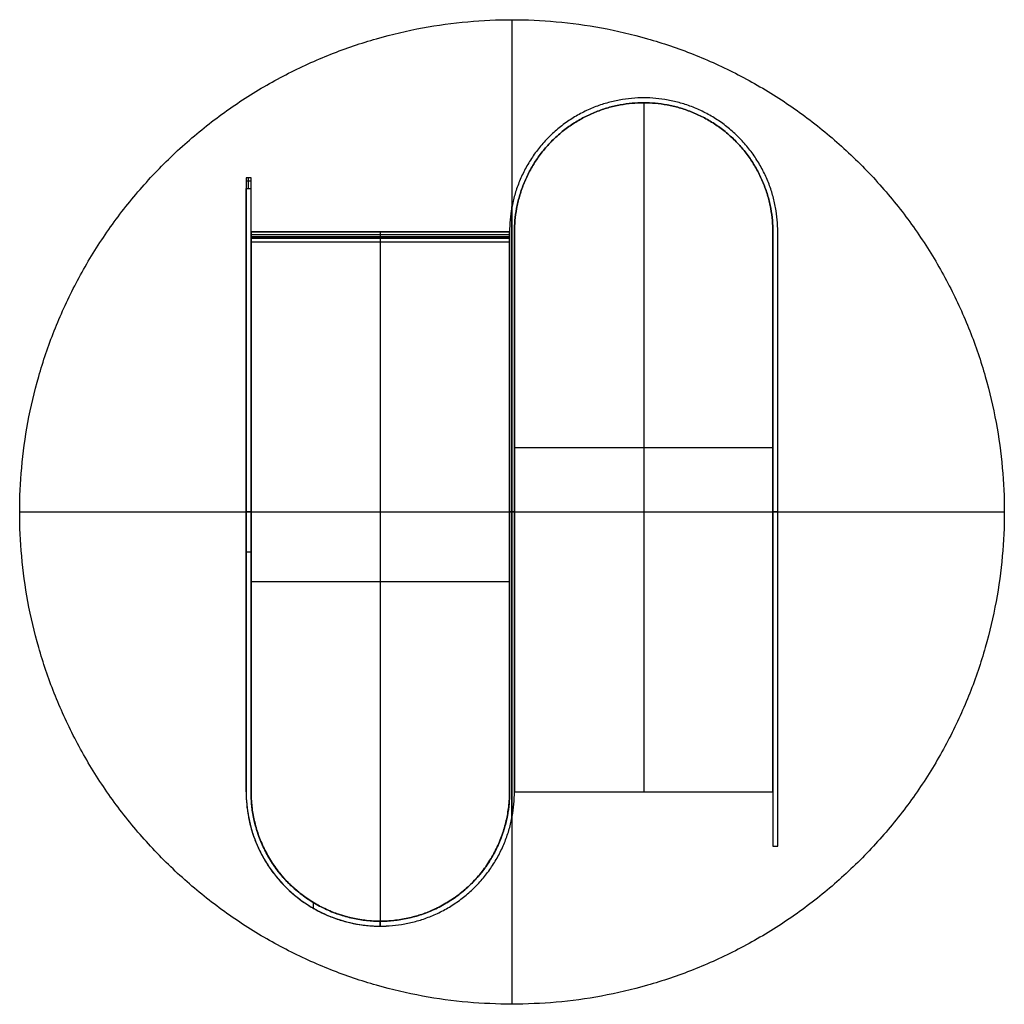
# Model space of a CAD drawing. Header units: millimetres. Extents: x -199 to 201, y -200 to 200.
import ezdxf

# ---------------------------------------------------------------- set-up
doc = ezdxf.new("R2010")
doc.units = ezdxf.units.MM
doc.header["$MEASUREMENT"] = 0
doc.layers.add('Sentrum', color=7, linetype='Continuous', true_color=0x4b6755)

msp = doc.modelspace()

# ---------------------------------------------------------------- linework, layer by layer
at = {"layer": 'Sentrum'}
for p, q in [((1.41, 200.35, 360), (1.41, -199.65, 360)), ((1.41, 200.35, 357), (1.41, -199.65, 357)), ((54.91, 166.6, 7), (54.91, -113.4, 7)), ((54.91, 166.6, 5), (54.91, -113.4, 5)), ((1.41, -123.8, 357), (1.41, 124.49, 357)), ((1.41, -123.8), (1.41, 124.49)), ((2.41, 26.6, 7), (107.41, 26.6, 7)), ((2.41, 26.6, 5), (107.41, 26.6, 5)), ((-198.59, 0.35, 360), (201.41, 0.35, 360)), ((-198.59, 0.35, 357), (201.41, 0.35, 357)), ((-104.59, 0.35), (-106.59, 0.35)), ((2.41, 0.35, 357), (0.41, 0.35, 357)), ((2.41, 0.35), (0.41, 0.35)), ((109.41, 0.35, 357), (107.41, 0.35, 357)), ((109.41, 0.35), (107.41, 0.35)), ((-106.59, -15.9, 253.5), (-104.59, -15.9, 253.5))]:
    msp.add_line(p, q, dxfattribs=at)
for points, weights, knots in [([(1.41, -199.65, 360), (201.41, -199.65, 360), (201.41, 0.35, 360), (201.41, 200.35, 360), (1.41, 200.35, 360), (-198.59, 200.35, 360), (-198.59, 0.35, 360), (-198.59, -199.65, 360), (1.41, -199.65, 360)], [1, 0.707106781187, 1, 0.707106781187, 1, 0.707106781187, 1, 0.707106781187, 1], [0, 0, 0, 282.743339, 282.743339, 565.486678, 565.486678, 848.230016, 848.230016, 1130.973355, 1130.973355, 1130.973355]), ([(1.41, -199.65, 357), (201.41, -199.65, 357), (201.41, 0.35, 357), (201.41, 200.35, 357), (1.41, 200.35, 357), (-198.59, 200.35, 357), (-198.59, 0.35, 357), (-198.59, -199.65, 357), (1.41, -199.65, 357)], [1, 0.707106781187, 1, 0.707106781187, 1, 0.707106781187, 1, 0.707106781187, 1], [0, 0, 0, 282.743339, 282.743339, 565.486678, 565.486678, 848.230016, 848.230016, 1130.973355, 1130.973355, 1130.973355]), ([(1.41, -199.65, 357), (201.41, -199.65, 357), (201.41, 0.35, 357), (201.41, 200.35, 357), (1.41, 200.35, 357), (-198.59, 200.35, 357), (-198.59, 0.35, 357), (-198.59, -199.65, 357), (1.41, -199.65, 357)], [1, 0.707106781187, 1, 0.707106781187, 1, 0.707106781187, 1, 0.707106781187, 1], [0, 0, 0, 282.743339, 282.743339, 565.486678, 565.486678, 848.230016, 848.230016, 1130.973355, 1130.973355, 1130.973355]), ([(1.41, -199.65, 360), (201.41, -199.65, 360), (201.41, 0.35, 360), (201.41, 200.35, 360), (1.41, 200.35, 360), (-198.59, 200.35, 360), (-198.59, 0.35, 360), (-198.59, -199.65, 360), (1.41, -199.65, 360)], [1, 0.707106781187, 1, 0.707106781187, 1, 0.707106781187, 1, 0.707106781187, 1], [0, 0, 0, 282.743339, 282.743339, 565.486678, 565.486678, 848.230016, 848.230016, 1130.973355, 1130.973355, 1130.973355]), ([(1.41, -199.65, 358.5), (201.41, -199.65, 358.5), (201.41, 0.35, 358.5), (201.41, 200.35, 358.5), (1.41, 200.35, 358.5), (-198.59, 200.35, 358.5), (-198.59, 0.35, 358.5), (-198.59, -199.65, 358.5), (1.41, -199.65, 358.5)], [1, 0.707106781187, 1, 0.707106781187, 1, 0.707106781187, 1, 0.707106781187, 1], [0, 0, 0, 282.743339, 282.743339, 565.486678, 565.486678, 848.230016, 848.230016, 1130.973355, 1130.973355, 1130.973355]), ([(109.41, 114.1, 357), (109.41, 168.6, 357), (54.91, 168.6, 357), (0.41, 168.6, 357), (0.41, 114.1, 357)], [1, 0.707106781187, 1, 0.707106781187, 1], [-813.298437, -813.298437, -813.298437, -729.142042, -729.142042, -644.985646, -644.985646, -644.985646]), ([(109.41, 114.1), (109.41, 168.6), (54.91, 168.6), (0.41, 168.6), (0.41, 114.1)], [1, 0.707106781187, 1, 0.707106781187, 1], [-813.298437, -813.298437, -813.298437, -729.142042, -729.142042, -644.985646, -644.985646, -644.985646]), ([(109.41, 114.1), (109.41, 168.6), (54.91, 168.6), (0.41, 168.6), (0.41, 114.1)], [1, 0.707106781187, 1, 0.707106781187, 1], [-813.298437, -813.298437, -813.298437, -729.142042, -729.142042, -644.985646, -644.985646, -644.985646]), ([(109.41, 114.1, 357), (109.41, 168.6, 357), (54.91, 168.6, 357), (0.41, 168.6, 357), (0.41, 114.1, 357)], [1, 0.707106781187, 1, 0.707106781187, 1], [-813.298437, -813.298437, -813.298437, -729.142042, -729.142042, -644.985646, -644.985646, -644.985646]), ([(109.41, 114.1, 178.5), (109.41, 168.6, 178.5), (54.91, 168.6, 178.5), (0.41, 168.6, 178.5), (0.41, 114.1, 178.5)], [1, 0.707106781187, 1, 0.707106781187, 1], [-813.298437, -813.298437, -813.298437, -729.142042, -729.142042, -644.985646, -644.985646, -644.985646]), ([(2.41, 114.1, 357), (2.41, 166.6, 357), (54.91, 166.6, 357), (107.41, 166.6, 357), (107.41, 114.1, 357)], [1, 0.707106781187, 1, 0.707106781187, 1], [-1482.315182, -1482.315182, -1482.315182, -1398.158786, -1398.158786, -1314.00239, -1314.00239, -1314.00239]), ([(2.41, 114.1), (2.41, 166.6), (54.91, 166.6), (107.41, 166.6), (107.41, 114.1)], [1, 0.707106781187, 1, 0.707106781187, 1], [-1482.315182, -1482.315182, -1482.315182, -1398.158786, -1398.158786, -1314.00239, -1314.00239, -1314.00239]), ([(2.41, 114.1), (2.41, 166.6), (54.91, 166.6), (107.41, 166.6), (107.41, 114.1)], [1, 0.707106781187, 1, 0.707106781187, 1], [-1482.315182, -1482.315182, -1482.315182, -1398.158786, -1398.158786, -1314.00239, -1314.00239, -1314.00239]), ([(2.41, 114.1, 357), (2.41, 166.6, 357), (54.91, 166.6, 357), (107.41, 166.6, 357), (107.41, 114.1, 357)], [1, 0.707106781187, 1, 0.707106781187, 1], [-1482.315182, -1482.315182, -1482.315182, -1398.158786, -1398.158786, -1314.00239, -1314.00239, -1314.00239]), ([(2.41, 114.1, 178.5), (2.41, 166.6, 178.5), (54.91, 166.6, 178.5), (107.41, 166.6, 178.5), (107.41, 114.1, 178.5)], [1, 0.707106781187, 1, 0.707106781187, 1], [-1482.315182, -1482.315182, -1482.315182, -1398.158786, -1398.158786, -1314.00239, -1314.00239, -1314.00239]), ([(107.41, 114.1, 7), (107.41, 166.6, 7), (54.91, 166.6, 7), (2.41, 166.6, 7), (2.41, 114.1, 7)], [1, 0.707106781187, 1, 0.707106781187, 1], [1314.00239, 1314.00239, 1314.00239, 1398.158786, 1398.158786, 1482.315182, 1482.315182, 1482.315182]), ([(107.41, 114.1, 5), (107.41, 166.6, 5), (54.91, 166.6, 5), (2.41, 166.6, 5), (2.41, 114.1, 5)], [1, 0.707106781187, 1, 0.707106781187, 1], [1314.00239, 1314.00239, 1314.00239, 1398.158786, 1398.158786, 1482.315182, 1482.315182, 1482.315182]), ([(107.41, 114.1, 5), (107.41, 166.6, 5), (54.91, 166.6, 5), (2.41, 166.6, 5), (2.41, 114.1, 5)], [1, 0.707106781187, 1, 0.707106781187, 1], [1314.00239, 1314.00239, 1314.00239, 1398.158786, 1398.158786, 1482.315182, 1482.315182, 1482.315182]), ([(107.41, 114.1, 7), (107.41, 166.6, 7), (54.91, 166.6, 7), (2.41, 166.6, 7), (2.41, 114.1, 7)], [1, 0.707106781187, 1, 0.707106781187, 1], [1314.00239, 1314.00239, 1314.00239, 1398.158786, 1398.158786, 1482.315182, 1482.315182, 1482.315182]), ([(107.41, 114.1, 6), (107.41, 166.6, 6), (54.91, 166.6, 6), (2.41, 166.6, 6), (2.41, 114.1, 6)], [1, 0.707106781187, 1, 0.707106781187, 1], [1314.00239, 1314.00239, 1314.00239, 1398.158786, 1398.158786, 1482.315182, 1482.315182, 1482.315182]), ([(-104.59, 110.1, 5), (-104.59, -1.65, 5), (-104.59, -113.4, 5), (-104.59, -165.9, 5), (-52.09, -165.9, 5), (0.41, -165.9, 5), (0.41, -113.4, 5), (0.41, -1.65, 5), (0.41, 110.1, 5)], [1, 1, 1, 0.707106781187, 1, 0.707106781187, 1, 1, 1], [2155.285403, 2155.285403, 2155.285403, 2378.652804, 2378.652804, 2462.8092, 2462.8092, 2546.965596, 2546.965596, 2770.289623, 2770.289623, 2770.289623]), ([(0.41, 110.1, 7), (0.41, -1.65, 7), (0.41, -113.4, 7), (0.41, -165.9, 7), (-52.09, -165.9, 7), (-104.59, -165.9, 7), (-104.59, -113.4, 7), (-104.59, -1.65, 7), (-104.59, 110.1, 7)], [1, 1, 1, 0.707106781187, 1, 0.707106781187, 1, 1, 1], [-2770.289623, -2770.289623, -2770.289623, -2546.965596, -2546.965596, -2462.8092, -2462.8092, -2378.652804, -2378.652804, -2155.285403, -2155.285403, -2155.285403]), ([(-104.59, 110.1, 6), (-104.59, -1.65, 6), (-104.59, -113.4, 6), (-104.59, -165.9, 6), (-52.09, -165.9, 6), (0.41, -165.9, 6), (0.41, -113.4, 6), (0.41, -1.65, 6), (0.41, 110.1, 6)], [1, 1, 1, 0.707106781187, 1, 0.707106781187, 1, 1, 1], [2155.285403, 2155.285403, 2155.285403, 2378.652804, 2378.652804, 2462.8092, 2462.8092, 2546.965596, 2546.965596, 2770.289623, 2770.289623, 2770.289623]), ([(0.41, 110.1, 7), (0.41, -1.65, 7), (0.41, -113.4, 7), (0.41, -165.9, 7), (-52.09, -165.9, 7), (-104.59, -165.9, 7), (-104.59, -113.4, 7), (-104.59, -1.65, 7), (-104.59, 110.1, 7)], [1, 1, 1, 0.707106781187, 1, 0.707106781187, 1, 1, 1], [-2770.289623, -2770.289623, -2770.289623, -2546.965596, -2546.965596, -2462.8092, -2462.8092, -2378.652804, -2378.652804, -2155.285403, -2155.285403, -2155.285403]), ([(-104.59, 110.1, 5), (-104.59, -1.65, 5), (-104.59, -113.4, 5), (-104.59, -165.9, 5), (-52.09, -165.9, 5), (0.41, -165.9, 5), (0.41, -113.4, 5), (0.41, -1.65, 5), (0.41, 110.1, 5)], [1, 1, 1, 0.707106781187, 1, 0.707106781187, 1, 1, 1], [2155.285403, 2155.285403, 2155.285403, 2378.652804, 2378.652804, 2462.8092, 2462.8092, 2546.965596, 2546.965596, 2770.289623, 2770.289623, 2770.289623]), ([(-106.59, -113.4), (-106.59, -167.9), (-52.09, -167.9), (2.41, -167.9), (2.41, -113.4)], [1, 0.707106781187, 1, 0.707106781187, 1], [-1877.948851, -1877.948851, -1877.948851, -1793.792456, -1793.792456, -1709.63606, -1709.63606, -1709.63606]), ([(-106.59, -113.4, 178.5), (-106.59, -167.9, 178.5), (-52.09, -167.9, 178.5), (2.41, -167.9, 178.5), (2.41, -113.4, 178.5)], [1, 0.707106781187, 1, 0.707106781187, 1], [-1877.948851, -1877.948851, -1877.948851, -1793.792456, -1793.792456, -1709.63606, -1709.63606, -1709.63606]), ([(-106.59, -113.4), (-106.59, -167.9), (-52.09, -167.9), (2.41, -167.9), (2.41, -113.4)], [1, 0.707106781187, 1, 0.707106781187, 1], [-1877.948851, -1877.948851, -1877.948851, -1793.792456, -1793.792456, -1709.63606, -1709.63606, -1709.63606]), ([(0.41, -113.4), (0.41, -165.9), (-52.09, -165.9), (-104.59, -165.9), (-104.59, -113.4)], [1, 0.707106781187, 1, 0.707106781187, 1], [-2546.965596, -2546.965596, -2546.965596, -2462.8092, -2462.8092, -2378.652804, -2378.652804, -2378.652804]), ([(0.41, -113.4, 178.5), (0.41, -165.9, 178.5), (-52.09, -165.9, 178.5), (-104.59, -165.9, 178.5), (-104.59, -113.4, 178.5)], [1, 0.707106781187, 1, 0.707106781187, 1], [-2546.965596, -2546.965596, -2546.965596, -2462.8092, -2462.8092, -2378.652804, -2378.652804, -2378.652804]), ([(0.41, -113.4), (0.41, -165.9), (-52.09, -165.9), (-104.59, -165.9), (-104.59, -113.4)], [1, 0.707106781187, 1, 0.707106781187, 1], [-2546.965596, -2546.965596, -2546.965596, -2462.8092, -2462.8092, -2378.652804, -2378.652804, -2378.652804])]:
    msp.add_rational_spline(points, weights, degree=2, knots=knots, dxfattribs=at)
for points, degree in [([(1.41, 200.35, 357), (1.41, 200.35, 358.5), (1.41, 200.35, 360)], 2), ([(54.91, 168.6), (54.91, 168.6, 178.5), (54.91, 168.6, 357)], 2), ([(54.91, 166.6), (54.91, 166.6, 178.5), (54.91, 166.6, 357)], 2), ([(54.91, 166.6, 5), (54.91, 166.6, 6), (54.91, 166.6, 7)], 2), ([(-104.59, 136.1, 144.71), (-105.25, 136.1, 144.71), (-105.92, 136.1, 144.71), (-106.59, 136.1, 144.71)], 3), ([(-106.59, 136.1), (-106.59, 136.1, 72.36), (-106.59, 136.1, 144.71)], 2), ([(-106.59, 136.1), (-106.59, 11.35), (-106.59, -113.4)], 2), ([(-104.59, 136.1), (-105.59, 136.1), (-106.59, 136.1)], 2), ([(-106.59, 136.1), (-106.59, 11.35), (-106.59, -113.4)], 2), ([(-104.59, 136.1), (-105.59, 136.1), (-106.59, 136.1)], 2), ([(-106.59, 136.1), (-106.59, 136.1, 72.36), (-106.59, 136.1, 144.71)], 2), ([(-104.59, 136.1, 144.71), (-105.25, 136.1, 144.71), (-105.92, 136.1, 144.71), (-106.59, 136.1, 144.71)], 3), ([(-105.59, 136.1), (-105.59, 136.1, 72.36), (-105.59, 136.1, 144.71)], 2), ([(-104.59, -113.4), (-104.59, 11.35), (-104.59, 136.1)], 2), ([(-104.59, 136.1), (-104.59, 136.1, 72.36), (-104.59, 136.1, 144.71)], 2), ([(-104.59, -113.4), (-104.59, 11.35), (-104.59, 136.1)], 2), ([(-104.59, 136.1), (-104.59, 136.1, 72.36), (-104.59, 136.1, 144.71)], 2), ([(-106.59, 134.93, 149.39), (-105.92, 134.93, 149.39), (-105.25, 134.93, 149.39), (-104.59, 134.93, 149.39)], 3), ([(-106.59, 131.72, 152.98), (-105.92, 131.72, 152.98), (-105.25, 131.72, 152.98), (-104.59, 131.72, 152.98)], 3), ([(-106.59, -113.4, 319.89), (-106.59, 9.16, 236.43), (-106.59, 131.72, 152.98)], 2), ([(-106.59, -113.4, 319.89), (-106.59, 9.16, 236.43), (-106.59, 131.72, 152.98)], 2), ([(-106.59, 131.72, 152.98), (-105.92, 131.72, 152.98), (-105.25, 131.72, 152.98), (-104.59, 131.72, 152.98)], 3), ([(-104.59, -113.4, 319.89), (-104.59, 9.16, 236.43), (-104.59, 131.72, 152.98)], 2), ([(-104.59, -113.4, 319.89), (-104.59, 9.16, 236.43), (-104.59, 131.72, 152.98)], 2), ([(-104.59, -113.4, 159.94), (-104.59, 4.04, 159.94), (-104.59, 121.49, 159.94)], 2), ([(-104.59, 112.1, 9), (-104.59, 113.1, 9), (-104.59, 114.1, 9)], 2), ([(-104.59, 114.1, 9), (-104.59, 114.1, 29.5), (-104.59, 114.1, 50)], 2), ([(-104.59, 114.1, 50), (-104.59, 113.1, 50), (-104.59, 112.1, 50)], 2), ([(-104.59, 112.1, 9), (-104.59, 113.1, 9), (-104.59, 114.1, 9)], 2), ([(-104.59, 114.1, 29.5), (-104.59, 113.1, 29.5), (-104.59, 112.1, 29.5)], 2), ([(-104.59, 114.1, 50), (-52.09, 114.1, 50), (0.41, 114.1, 50)], 2), ([(-104.59, 114.1, 50), (-104.59, 113.1, 50), (-104.59, 112.1, 50)], 2), ([(0.41, 114.1, 9), (-34.59, 114.1, 9), (-69.59, 114.1, 9), (-104.59, 114.1, 9)], 3), ([(-104.59, 114.1, 50), (-52.09, 114.1, 50), (0.41, 114.1, 50)], 2), ([(-104.59, 114.1, 9), (-104.59, 114.1, 29.5), (-104.59, 114.1, 50)], 2), ([(-104.59, 114.1, 29.5), (-52.09, 114.1, 29.5), (0.41, 114.1, 29.5)], 2), ([(0.41, 114.1, 9), (-34.59, 114.1, 9), (-69.59, 114.1, 9), (-104.59, 114.1, 9)], 3), ([(-104.59, 113.1, 9), (-104.59, 113.1, 29.5), (-104.59, 113.1, 50)], 2), ([(-104.59, 113.1, 50), (-52.09, 113.1, 50), (0.41, 113.1, 50)], 2), ([(-104.59, 112.92, 6.17), (-104.59, 112.22, 6.88), (-104.59, 111.51, 7.59)], 2), ([(0.41, 112.92, 6.17), (-34.59, 112.92, 6.17), (-69.59, 112.92, 6.17), (-104.59, 112.92, 6.17)], 3), ([(-104.59, 112.1, 9), (-104.59, 112.1, 29.5), (-104.59, 112.1, 50)], 2), ([(-104.59, 112.1, 50), (-52.09, 112.1, 50), (0.41, 112.1, 50)], 2), ([(0.41, 112.1, 9), (-52.09, 112.1, 9), (-104.59, 112.1, 9)], 2), ([(-104.59, 112.1, 9), (-104.59, 112.1, 29.5), (-104.59, 112.1, 50)], 2), ([(-104.59, 112.1, 50), (-52.09, 112.1, 50), (0.41, 112.1, 50)], 2), ([(-104.59, 112.1, 29.5), (-52.09, 112.1, 29.5), (0.41, 112.1, 29.5)], 2), ([(0.41, 112.1, 9), (-52.09, 112.1, 9), (-104.59, 112.1, 9)], 2), ([(-52.09, 114.1, 50), (-52.09, 113.1, 50), (-52.09, 112.1, 50)], 2), ([(-52.09, 114.1, 50), (-52.09, 114.1, 29.5), (-52.09, 114.1, 9)], 2), ([(-52.09, 112.1, 50), (-52.09, 112.1, 29.5), (-52.09, 112.1, 9)], 2), ([(0.41, 114.1, 357), (0.41, 0.35, 357), (0.41, -113.4, 357)], 2), ([(0.41, 114.1), (0.41, 0.35), (0.41, -113.4)], 2), ([(0.41, 114.1), (0.41, 114.1, 178.5), (0.41, 114.1, 357)], 2), ([(0.41, 114.1), (0.41, 0.35), (0.41, -113.4)], 2), ([(0.41, 114.1, 357), (0.41, 0.35, 357), (0.41, -113.4, 357)], 2), ([(0.41, 114.1), (0.41, 114.1, 178.5), (0.41, 114.1, 357)], 2), ([(0.41, 114.1, 178.5), (0.41, 0.35, 178.5), (0.41, -113.4, 178.5)], 2), ([(0.41, 112.1, 50), (0.41, 113.1, 50), (0.41, 114.1, 50)], 2), ([(0.41, 114.1, 50), (0.41, 114.1, 29.5), (0.41, 114.1, 9)], 2), ([(0.41, 114.1, 9), (0.41, 113.1, 9), (0.41, 112.1, 9)], 2), ([(0.41, 112.1, 50), (0.41, 113.1, 50), (0.41, 114.1, 50)], 2), ([(0.41, 114.1, 29.5), (0.41, 113.1, 29.5), (0.41, 112.1, 29.5)], 2), ([(0.41, 114.1, 9), (0.41, 113.1, 9), (0.41, 112.1, 9)], 2), ([(0.41, 114.1, 50), (0.41, 114.1, 29.5), (0.41, 114.1, 9)], 2), ([(0.41, 113.1, 50), (0.41, 113.1, 29.5), (0.41, 113.1, 9)], 2), ([(0.41, 112.92, 6.17), (0.41, 112.22, 6.88), (0.41, 111.51, 7.59)], 2), ([(0.41, 112.1, 50), (0.41, 112.1, 29.5), (0.41, 112.1, 9)], 2), ([(0.41, 112.1, 50), (0.41, 112.1, 29.5), (0.41, 112.1, 9)], 2), ([(2.41, -113.4, 357), (2.41, 0.35, 357), (2.41, 114.1, 357)], 2), ([(2.41, -113.4), (2.41, 0.35), (2.41, 114.1)], 2), ([(2.41, 114.1), (2.41, 114.1, 178.5), (2.41, 114.1, 357)], 2), ([(2.41, -113.4), (2.41, 0.35), (2.41, 114.1)], 2), ([(2.41, 114.1), (2.41, 114.1, 178.5), (2.41, 114.1, 357)], 2), ([(2.41, -113.4, 357), (2.41, 0.35, 357), (2.41, 114.1, 357)], 2), ([(2.41, -113.4, 178.5), (2.41, 0.35, 178.5), (2.41, 114.1, 178.5)], 2), ([(2.41, 114.1, 7), (2.41, 0.35, 7), (2.41, -113.4, 7)], 2), ([(2.41, 114.1, 5), (2.41, 0.35, 5), (2.41, -113.4, 5)], 2), ([(2.41, 114.1, 5), (2.41, 114.1, 6), (2.41, 114.1, 7)], 2), ([(2.41, 114.1, 5), (2.41, 0.35, 5), (2.41, -113.4, 5)], 2), ([(2.41, 114.1, 7), (2.41, 0.35, 7), (2.41, -113.4, 7)], 2), ([(2.41, 114.1, 6), (2.41, 0.35, 6), (2.41, -113.4, 6)], 2), ([(2.41, 114.1, 5), (2.41, 114.1, 6), (2.41, 114.1, 7)], 2), ([(107.41, 114.1, 357), (107.41, -10.65, 357), (107.41, -135.4, 357)], 2), ([(107.41, 114.1), (107.41, -10.65), (107.41, -135.4)], 2), ([(107.41, 114.1), (107.41, 114.1, 178.5), (107.41, 114.1, 357)], 2), ([(107.41, 114.1), (107.41, -10.65), (107.41, -135.4)], 2), ([(107.41, 114.1, 357), (107.41, -10.65, 357), (107.41, -135.4, 357)], 2), ([(107.41, 114.1, 178.5), (107.41, -10.65, 178.5), (107.41, -135.4, 178.5)], 2), ([(107.41, 114.1), (107.41, 114.1, 178.5), (107.41, 114.1, 357)], 2), ([(107.41, -113.4, 7), (107.41, 0.35, 7), (107.41, 114.1, 7)], 2), ([(107.41, -113.4, 5), (107.41, 0.35, 5), (107.41, 114.1, 5)], 2), ([(107.41, 114.1, 5), (107.41, 114.1, 6), (107.41, 114.1, 7)], 2), ([(107.41, -113.4, 5), (107.41, 0.35, 5), (107.41, 114.1, 5)], 2), ([(107.41, 114.1, 5), (107.41, 114.1, 6), (107.41, 114.1, 7)], 2), ([(107.41, -113.4, 7), (107.41, 0.35, 7), (107.41, 114.1, 7)], 2), ([(107.41, -113.4, 6), (107.41, 0.35, 6), (107.41, 114.1, 6)], 2), ([(109.41, -135.4, 357), (109.41, -10.65, 357), (109.41, 114.1, 357)], 2), ([(109.41, -135.4), (109.41, -10.65), (109.41, 114.1)], 2), ([(109.41, 114.1), (109.41, 114.1, 178.5), (109.41, 114.1, 357)], 2), ([(109.41, -135.4), (109.41, -10.65), (109.41, 114.1)], 2), ([(109.41, 114.1), (109.41, 114.1, 178.5), (109.41, 114.1, 357)], 2), ([(109.41, -135.4, 357), (109.41, -10.65, 357), (109.41, 114.1, 357)], 2), ([(109.41, -135.4, 178.5), (109.41, -10.65, 178.5), (109.41, 114.1, 178.5)], 2), ([(0.41, 111.51, 7.59), (-34.59, 111.51, 7.59), (-69.59, 111.51, 7.59), (-104.59, 111.51, 7.59)], 3), ([(-104.59, 110.1, 5), (-104.59, 110.1, 6), (-104.59, 110.1, 7)], 2), ([(-104.59, 110.1, 5), (-104.59, 110.1, 6), (-104.59, 110.1, 7)], 2), ([(-104.59, 110.1, 7), (-52.09, 110.1, 7), (0.41, 110.1, 7)], 2), ([(-104.59, 110.1, 7), (-52.09, 110.1, 7), (0.41, 110.1, 7)], 2), ([(-104.59, 110.1, 5), (-69.59, 110.1, 5), (-34.59, 110.1, 5), (0.41, 110.1, 5)], 3), ([(-104.59, 110.1, 5), (-69.59, 110.1, 5), (-34.59, 110.1, 5), (0.41, 110.1, 5)], 3), ([(-52.09, 110.1, 7), (-52.09, -27.9, 7), (-52.09, -165.9, 7)], 2), ([(-52.09, 110.1, 5), (-52.09, -27.9, 5), (-52.09, -165.9, 5)], 2), ([(0.41, 110.1, 5), (0.41, 110.1, 6), (0.41, 110.1, 7)], 2), ([(0.41, 110.1, 5), (0.41, 110.1, 6), (0.41, 110.1, 7)], 2), ([(-106.59, 94.24, 178.5), (-106.59, -9.58, 178.5), (-106.59, -113.4, 178.5)], 2), ([(-106.59, 11.35), (-106.59, 11.35, 117.47), (-106.59, 11.35, 234.94)], 2), ([(-104.59, 11.35), (-104.59, 11.35, 117.47), (-104.59, 11.35, 234.94)], 2), ([(-198.59, 0.35, 357), (-198.59, 0.35, 358.5), (-198.59, 0.35, 360)], 2), ([(0.41, 0.35), (0.41, 0.35, 178.5), (0.41, 0.35, 357)], 2), ([(2.41, 0.35), (2.41, 0.35, 178.5), (2.41, 0.35, 357)], 2), ([(2.41, 0.35, 5), (2.41, 0.35, 6), (2.41, 0.35, 7)], 2), ([(107.41, 0.35, 5), (107.41, 0.35, 6), (107.41, 0.35, 7)], 2), ([(201.41, 0.35, 357), (201.41, 0.35, 358.5), (201.41, 0.35, 360)], 2), ([(107.41, -10.65), (107.41, -10.65, 178.5), (107.41, -10.65, 357)], 2), ([(109.41, -10.65), (109.41, -10.65, 178.5), (109.41, -10.65, 357)], 2), ([(-104.59, -27.9, 7), (-52.09, -27.9, 7), (0.41, -27.9, 7)], 2), ([(-104.59, -27.9, 5), (-52.09, -27.9, 5), (0.41, -27.9, 5)], 2), ([(-106.59, -113.4), (-106.59, -113.4, 159.94), (-106.59, -113.4, 319.89)], 2), ([(-106.59, -113.4), (-106.59, -113.4, 159.94), (-106.59, -113.4, 319.89)], 2), ([(-104.59, -113.4), (-104.59, -113.4, 159.94), (-104.59, -113.4, 319.89)], 2), ([(-104.59, -113.4), (-104.59, -113.4, 159.94), (-104.59, -113.4, 319.89)], 2), ([(-104.59, -113.4, 5), (-104.59, -113.4, 6), (-104.59, -113.4, 7)], 2), ([(0.41, -113.4), (0.41, -113.4, 178.5), (0.41, -113.4, 357)], 2), ([(0.41, -113.4), (0.41, -113.4, 178.5), (0.41, -113.4, 357)], 2), ([(0.41, -113.4, 5), (0.41, -113.4, 6), (0.41, -113.4, 7)], 2), ([(2.41, -113.4), (2.41, -113.4, 178.5), (2.41, -113.4, 357)], 2), ([(2.41, -113.4), (2.41, -113.4, 178.5), (2.41, -113.4, 357)], 2), ([(2.41, -113.4, 7), (54.91, -113.4, 7), (107.41, -113.4, 7)], 2), ([(2.41, -113.4, 5), (54.91, -113.4, 5), (107.41, -113.4, 5)], 2), ([(2.41, -113.4, 5), (2.41, -113.4, 6), (2.41, -113.4, 7)], 2), ([(2.41, -113.4, 5), (54.91, -113.4, 5), (107.41, -113.4, 5)], 2), ([(2.41, -113.4, 7), (54.91, -113.4, 7), (107.41, -113.4, 7)], 2), ([(2.41, -113.4, 6), (54.91, -113.4, 6), (107.41, -113.4, 6)], 2), ([(2.41, -113.4, 5), (2.41, -113.4, 6), (2.41, -113.4, 7)], 2), ([(54.91, -113.4, 5), (54.91, -113.4, 6), (54.91, -113.4, 7)], 2), ([(107.41, -113.4, 5), (107.41, -113.4, 6), (107.41, -113.4, 7)], 2), ([(107.41, -113.4, 5), (107.41, -113.4, 6), (107.41, -113.4, 7)], 2), ([(107.41, -135.4, 357), (108.41, -135.4, 357), (109.41, -135.4, 357)], 2), ([(107.41, -135.4), (108.41, -135.4), (109.41, -135.4)], 2), ([(107.41, -135.4), (107.41, -135.4, 178.5), (107.41, -135.4, 357)], 2), ([(107.41, -135.4), (108.41, -135.4), (109.41, -135.4)], 2), ([(107.41, -135.4, 357), (108.41, -135.4, 357), (109.41, -135.4, 357)], 2), ([(107.41, -135.4, 178.5), (108.41, -135.4, 178.5), (109.41, -135.4, 178.5)], 2), ([(107.41, -135.4), (107.41, -135.4, 178.5), (107.41, -135.4, 357)], 2), ([(108.41, -135.4), (108.41, -135.4, 178.5), (108.41, -135.4, 357)], 2), ([(109.41, -135.4), (109.41, -135.4, 178.5), (109.41, -135.4, 357)], 2), ([(109.41, -135.4), (109.41, -135.4, 178.5), (109.41, -135.4, 357)], 2), ([(-79.34, -158.28, 350.44), (-79.34, -159.44, 351.24), (-79.34, -160.6, 352.03)], 2), ([(-52.09, -167.9, 357), (-52.09, -166.9, 356.32), (-52.09, -165.9, 355.64)], 2), ([(-52.09, -165.9, 355.64), (-52.09, -165.9, 356.32), (-52.09, -165.9, 357)], 2), ([(-52.09, -165.9), (-52.09, -165.9, 178.5), (-52.09, -165.9, 357)], 2), ([(-52.09, -167.9, 357), (-52.09, -166.9, 356.32), (-52.09, -165.9, 355.64)], 2), ([(-52.09, -165.9, 355.64), (-52.09, -165.9, 356.32), (-52.09, -165.9, 357)], 2), ([(-52.09, -165.9, 357), (-52.09, -166.9, 357), (-52.09, -167.9, 357)], 2), ([(-52.09, -165.9, 357), (-52.09, -166.9, 357), (-52.09, -167.9, 357)], 2), ([(-52.09, -165.9, 5), (-52.09, -165.9, 6), (-52.09, -165.9, 7)], 2), ([(-52.09, -167.9), (-52.09, -167.9, 178.5), (-52.09, -167.9, 357)], 2), ([(1.41, -199.65, 357), (1.41, -199.65, 358.5), (1.41, -199.65, 360)], 2)]:
    msp.add_open_spline(points, degree=degree, dxfattribs=at)
for points, weights in [([(-106.59, 136.1, 144.71), (-106.59, 136.1, 150), (-106.59, 131.72, 152.98)], [1, 0.883976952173, 1]), ([(-106.59, 136.1, 144.71), (-106.59, 136.1, 150), (-106.59, 131.72, 152.98)], [1, 0.883976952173, 1]), ([(-105.59, 131.72, 152.98), (-105.59, 136.1, 150), (-105.59, 136.1, 144.71)], [1, 0.883976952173, 1]), ([(-104.59, 131.72, 152.98), (-104.59, 136.1, 150), (-104.59, 136.1, 144.71)], [1, 0.883976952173, 1]), ([(-104.59, 131.72, 152.98), (-104.59, 136.1, 150), (-104.59, 136.1, 144.71)], [1, 0.883976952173, 1]), ([(-104.59, 114.1, 9), (-104.59, 114.1, 5), (-104.59, 110.1, 5)], [1, 0.707106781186, 1]), ([(-104.59, 114.1, 9), (-104.59, 114.1, 5), (-104.59, 110.1, 5)], [1, 0.707106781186, 1]), ([(-104.59, 113.1, 9), (-104.59, 113.1, 6), (-104.59, 110.1, 6)], [1, 0.707106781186, 1]), ([(-104.59, 112.1, 9), (-104.59, 112.1, 7), (-104.59, 110.1, 7)], [1, 0.707106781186, 1]), ([(-104.59, 112.1, 9), (-104.59, 112.1, 7), (-104.59, 110.1, 7)], [1, 0.707106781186, 1]), ([(-52.09, 114.1, 9), (-52.09, 114.1, 5), (-52.09, 110.1, 5)], [1, 0.707106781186, 1]), ([(-52.09, 112.1, 9), (-52.09, 112.1, 7), (-52.09, 110.1, 7)], [1, 0.707106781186, 1]), ([(0.41, 110.1, 5), (0.41, 114.1, 5), (0.41, 114.1, 9)], [1, 0.707106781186, 1]), ([(0.41, 110.1, 5), (0.41, 114.1, 5), (0.41, 114.1, 9)], [1, 0.707106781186, 1]), ([(0.41, 110.1, 6), (0.41, 113.1, 6), (0.41, 113.1, 9)], [1, 0.707106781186, 1]), ([(0.41, 110.1, 7), (0.41, 112.1, 7), (0.41, 112.1, 9)], [1, 0.707106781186, 1]), ([(0.41, 110.1, 7), (0.41, 112.1, 7), (0.41, 112.1, 9)], [1, 0.707106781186, 1]), ([(-52.09, -167.9, 357), (2.41, -167.9, 357), (2.41, -113.4, 357)], [1, 0.707106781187, 1]), ([(0.41, -113.4, 357), (0.41, -165.9, 357), (-52.09, -165.9, 357)], [1, 0.707106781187, 1]), ([(0.41, -113.4, 357), (0.41, -165.9, 357), (-52.09, -165.9, 357)], [1, 0.707106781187, 1]), ([(-52.09, -167.9, 357), (2.41, -167.9, 357), (2.41, -113.4, 357)], [1, 0.707106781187, 1])]:
    msp.add_rational_spline(points, weights, degree=2, dxfattribs=at)
for points, knots in [([(-106.59, -113.4, 319.89), (-106.59, -116.86, 322.24), (-106.26, -120.32, 324.6), (-104.94, -127.15, 329.25), (-103.95, -130.53, 331.55), (-99.97, -140.37, 338.25), (-95.97, -146.6, 342.49), (-90.62, -151.94, 346.13), (-85.89, -156.67, 349.35), (-80.14, -160.68, 352.08), (-66.88, -166.36, 355.95), (-59.59, -167.9, 357), (-52.09, -167.9, 357)], [0, 0, 0, 0, 12.604933, 12.604933, 25.210045, 25.210045, 50.426179, 50.426179, 50.426179, 72.814786, 72.814786, 95.337825, 95.337825, 95.337825, 95.337825]), ([(-106.59, -113.4, 319.89), (-106.59, -116.86, 322.24), (-106.26, -120.32, 324.6), (-104.94, -127.15, 329.25), (-103.95, -130.53, 331.55), (-99.97, -140.37, 338.25), (-95.97, -146.6, 342.49), (-90.62, -151.94, 346.13), (-85.89, -156.67, 349.35), (-80.14, -160.68, 352.08), (-66.88, -166.36, 355.95), (-59.59, -167.9, 357), (-52.09, -167.9, 357)], [0, 0, 0, 0, 12.604933, 12.604933, 25.210045, 25.210045, 50.426179, 50.426179, 50.426179, 72.814786, 72.814786, 95.337825, 95.337825, 95.337825, 95.337825]), ([(-52.09, -165.9, 355.64), (-57.14, -165.9, 355.64), (-62.12, -165.18, 355.14), (-76.74, -160.88, 352.22), (-85.02, -155.32, 348.43), (-95.68, -143.43, 340.33), (-99.03, -137.75, 336.46), (-102.37, -128.83, 330.39), (-103.2, -125.78, 328.32), (-104.31, -119.63, 324.13), (-104.59, -116.52, 322.01), (-104.59, -113.4, 319.89)], [0, 0, 0, 0, 15.123007, 15.123007, 46.437636, 46.437636, 69.213379, 69.213379, 80.600606, 80.600606, 91.987717, 91.987717, 91.987717, 91.987717]), ([(-52.09, -165.9, 355.64), (-57.14, -165.9, 355.64), (-62.12, -165.18, 355.14), (-76.74, -160.88, 352.22), (-85.02, -155.32, 348.43), (-95.68, -143.43, 340.33), (-99.03, -137.75, 336.46), (-102.37, -128.83, 330.39), (-103.2, -125.78, 328.32), (-104.31, -119.63, 324.13), (-104.59, -116.52, 322.01), (-104.59, -113.4, 319.89)], [0, 0, 0, 0, 15.123007, 15.123007, 46.437636, 46.437636, 69.213379, 69.213379, 80.600606, 80.600606, 91.987717, 91.987717, 91.987717, 91.987717])]:
    msp.add_open_spline(points, degree=3, knots=knots, dxfattribs=at)

doc.saveas('drawing.dxf')
